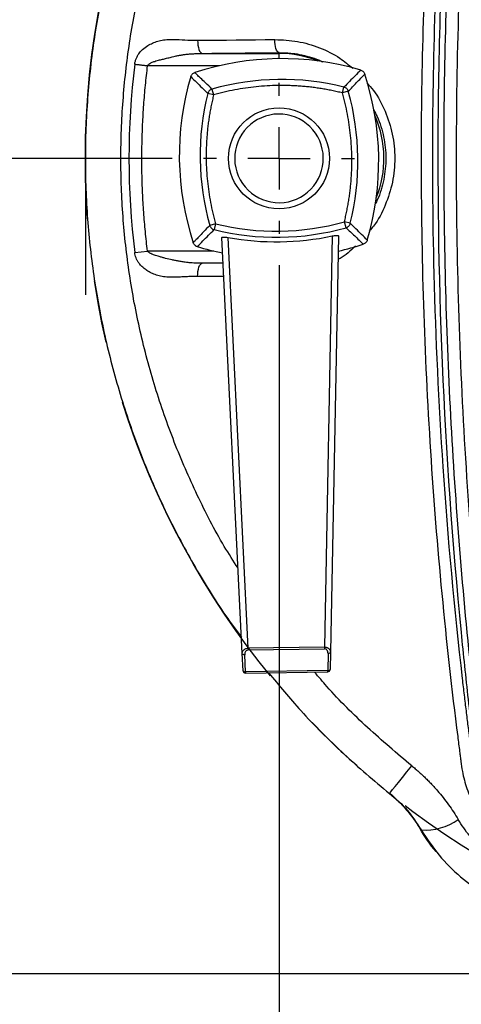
# Model space of a CAD drawing. Header units: millimetres. Extents: x 13 to 546, y 13 to 419.
# Tile 3 of 16: x 229 to 265, y 102 to 182. Entities that reach past the tile are written whole.
import ezdxf

# ---------------------------------------------------------------- set-up
doc = ezdxf.new("R2010")
doc.units = ezdxf.units.MM
doc.header["$LTSCALE"] = 2
doc.linetypes.add('CENTERX2', pattern=[20.32, 12.7, -2.54, 2.54, -2.54])
doc.layers.add('CENTER', color=40, linetype='CENTERX2')
doc.layers.add('DIMENSIONS', color=140, linetype='Continuous', lineweight=25)
doc.styles.add('SLDTEXTSTYLE0', font='TXT', dxfattribs={"width": 0.7})
doc.dimstyles.new('SLDDIMSTYLE0', dxfattribs={"dimtxt": 4.316016, "dimasz": 6.604, "dimexe": 0, "dimexo": 0.0625, "dimgap": 1.079004, "dimtad": 0, "dimtih": 1, "dimtoh": 1, "dimrnd": 1e-09, "dimzin": 12, "dimdsep": 46, "dimtxsty": 'SLDTEXTSTYLE0', "dimsah": 1, "dimcen": 0.09, "dimadec": 0, "dimazin": 3, "dimtfac": 1, "dimtofl": 0, "dimtmove": 0, "dimatfit": 3, "dimfxl": 0, "dimfrac": 2, "dimtolj": 1, "dimtzin": 12, "dimarcsym": 0})
doc.dimstyles.new('SLDDIMSTYLE2', dxfattribs={"dimtxt": 4.316016, "dimasz": 6.604, "dimexe": 0, "dimexo": 0.0625, "dimgap": 1.079004, "dimtad": 0, "dimtih": 1, "dimtoh": 1, "dimrnd": 1e-09, "dimzin": 12, "dimdsep": 46, "dimtxsty": 'SLDTEXTSTYLE0', "dimsah": 1, "dimcen": 0, "dimadec": 0, "dimazin": 3, "dimtfac": 1, "dimtofl": 0, "dimtmove": 0, "dimatfit": 3, "dimfxl": 0, "dimfrac": 2, "dimtolj": 1, "dimtzin": 12, "dimarcsym": 0})

# ---------------------------------------------------------------- blocks, each defined once
blk = doc.blocks.new('_D_4')
at = {"layer": 'DIMENSIONS'}
for p, q in [((351.052, 212.964), (362.669, 222.663)), ((362.669, 222.663), (370.982, 222.663)), ((376.036, 222.663), (374.586, 222.663)), ((374.586, 222.663), (374.586, 215.804)), ((388.861, 222.663), (390.311, 222.663)), ((390.311, 222.663), (390.311, 215.804)), ((374.586, 215.804), (376.036, 215.804)), ((390.311, 215.804), (388.861, 215.804))]:
    blk.add_line(p, q, dxfattribs=at)
blk.add_solid([(351.052, 212.964), (356.772, 216.416), (355.47, 217.976)], dxfattribs=at)
at = {"layer": 'DIMENSIONS', "char_height": 4.2333, "attachment_point": 1, "style": 'SLDTEXTSTYLE0'}
for s, insert in [('%%c', (370.982, 229.086)), ('132.5', (377.499, 229.086)), ('5.22', (376.036, 221.261))]:
    blk.add_mtext(s, dxfattribs=dict(at, insert=insert))
blk = doc.blocks.new('_D_5')
at = {"layer": 'DIMENSIONS'}
for p, q in [((249.708, 161.833), (249.708, 82.472)), ((300.208, 101.738), (300.208, 82.472)), ((249.708, 88.822), (263.378, 88.822)), ((269.226, 88.822), (267.777, 88.822)), ((267.777, 88.822), (267.777, 81.962)), ((282.052, 88.822), (283.501, 88.822)), ((283.501, 88.822), (283.501, 81.962)), ((300.208, 88.822), (287.9, 88.822)), ((267.777, 81.962), (269.226, 81.962)), ((283.501, 81.962), (282.052, 81.962))]:
    blk.add_line(p, q, dxfattribs=at)
for points in [[(249.708, 88.822), (256.312, 87.806), (256.312, 89.838)], [(300.208, 88.822), (293.604, 89.838), (293.604, 87.806)]]:
    blk.add_solid(points, dxfattribs=at)
at = {"layer": 'DIMENSIONS', "char_height": 4.2333, "attachment_point": 1, "style": 'SLDTEXTSTYLE0'}
for s, insert in [('50.5', (269.226, 95.245)), ('1.99', (269.226, 87.419))]:
    blk.add_mtext(s, dxfattribs=dict(at, insert=insert))
blk = doc.blocks.new('_D_6')
at = {"layer": 'DIMENSIONS'}
for p, q in [((241.028, 170.513), (209.951, 170.513)), ((216.301, 170.513), (216.301, 144.998)), ((209.888, 137.172), (208.438, 137.172)), ((208.438, 137.172), (208.438, 130.312)), ((222.713, 137.172), (224.163, 137.172)), ((224.163, 137.172), (224.163, 130.312)), ((208.438, 130.312), (209.888, 130.312)), ((224.163, 130.312), (222.713, 130.312)), ((216.301, 104.278), (216.301, 129.346)), ((297.668, 104.278), (209.951, 104.278))]:
    blk.add_line(p, q, dxfattribs=at)
for points in [[(216.301, 170.513), (215.285, 163.909), (217.317, 163.909)], [(216.301, 104.278), (217.317, 110.882), (215.285, 110.882)]]:
    blk.add_solid(points, dxfattribs=at)
at = {"layer": 'DIMENSIONS', "char_height": 4.2333, "attachment_point": 1, "style": 'SLDTEXTSTYLE0'}
for s, insert in [('66.2', (209.888, 143.595)), ('2.61', (209.888, 135.769))]:
    blk.add_mtext(s, dxfattribs=dict(at, insert=insert))
blk = doc.blocks.new('_D_7')
at = {"layer": 'DIMENSIONS'}
for p, q in [((297.668, 236.749), (209.951, 236.749)), ((216.301, 236.749), (216.301, 211.149)), ((209.888, 203.323), (208.438, 203.323)), ((208.438, 203.323), (208.438, 196.464)), ((222.713, 203.323), (224.163, 203.323)), ((224.163, 203.323), (224.163, 196.464)), ((208.438, 196.464), (209.888, 196.464)), ((224.163, 196.464), (222.713, 196.464)), ((216.301, 170.513), (216.301, 195.497)), ((241.028, 170.513), (209.951, 170.513))]:
    blk.add_line(p, q, dxfattribs=at)
for points in [[(216.301, 236.749), (215.285, 230.145), (217.317, 230.145)], [(216.301, 170.513), (217.317, 177.117), (215.285, 177.117)]]:
    blk.add_solid(points, dxfattribs=at)
at = {"layer": 'DIMENSIONS', "char_height": 4.2333, "attachment_point": 1, "style": 'SLDTEXTSTYLE0'}
for s, insert in [('66.2', (209.888, 209.747)), ('2.61', (209.888, 201.921))]:
    blk.add_mtext(s, dxfattribs=dict(at, insert=insert))
blk = doc.blocks.new('SW_CENTERMARKSYMBOL_4')
at = {"layer": 'CENTER', "color": 0}
for p, q in [((0, 5.08), (0, 6.14)), ((0, 0), (0, 2.54)), ((-5.08, 0), (-6.14, 0)), ((0, 0), (-2.54, 0)), ((0, 0), (0, -2.54)), ((0, 0), (2.54, 0)), ((5.08, 0), (6.14, 0)), ((0, -5.08), (0, -6.14))]:
    blk.add_line(p, q, dxfattribs=at)

msp = doc.modelspace()

# ---------------------------------------------------------------- linework, layer by layer
for p, q in [((243.477, 179.039), (249.708, 179.039)), ((249.708, 179.039), (249.708, 179.102)), ((249.708, 178.614), (249.708, 179.039)), ((244.852, 178.039), (239.031, 178.039)), ((244.263, 176.144), (244.396, 175.67)), ((254.865, 175.825), (254.984, 176.303)), ((244.396, 175.67), (243.918, 175.79)), ((255.339, 175.959), (254.865, 175.825)), ((244.551, 165.201), (244.077, 165.068)), ((244.551, 165.201), (244.432, 164.723)), ((255.153, 164.882), (255.02, 165.356)), ((255.498, 165.237), (255.02, 165.356)), ((246.718, 130.279), (245.062, 164.089)), ((247.201, 130.72), (245.567, 164.082)), ((254.037, 164.207), (253.392, 130.812)), ((254.542, 164.229), (253.887, 130.385)), ((237.986, 162.86), (239.023, 162.987)), ((244.422, 162.987), (239.023, 162.987)), ((245.166, 161.971), (243.477, 161.988)), ((245.165, 161.988), (243.477, 161.988)), ((253.392, 130.812), (247.201, 130.72)), ((247.201, 130.72), (247.203, 130.574)), ((247.203, 130.574), (253.394, 130.665)), ((253.392, 130.812), (253.394, 130.665)), ((253.887, 130.385), (253.86, 128.993)), ((246.786, 128.888), (246.718, 130.279)), ((246.987, 128.798), (246.919, 130.189)), ((253.689, 130.289), (253.662, 128.897)), ((253.662, 128.897), (246.987, 128.798)), ((246.987, 128.798), (246.988, 128.698)), ((246.988, 128.698), (253.663, 128.797)), ((253.663, 128.797), (253.662, 128.897)), ((258.684, 118.911), (258.683, 118.91))]:
    msp.add_line(p, q)
at = {"flags": 128}
for points in [[(243.096, 180.102), (243.874, 180.111), (244.654, 180.119), (245.436, 180.127), (246.219, 180.135), (247.004, 180.143), (247.791, 180.151), (248.579, 180.158), (249.369, 180.166)], [(243.096, 180.102), (243.101, 179.901), (243.121, 179.706), (243.155, 179.524), (243.202, 179.363), (243.26, 179.229), (243.328, 179.128), (243.401, 179.064), (243.477, 179.039)], [(249.708, 179.102), (249.64, 179.127), (249.575, 179.191), (249.515, 179.293), (249.463, 179.426), (249.421, 179.588), (249.391, 179.77), (249.373, 179.965), (249.369, 180.166)], [(243.096, 160.924), (243.101, 161.125), (243.121, 161.32), (243.155, 161.502), (243.202, 161.663), (243.26, 161.797), (243.328, 161.898), (243.401, 161.963), (243.477, 161.988)], [(245.218, 160.902), (244.654, 160.908), (243.874, 160.916), (243.096, 160.924)], [(253.887, 130.385), (253.883, 130.366), (253.872, 130.347), (253.853, 130.33), (253.829, 130.316), (253.799, 130.304), (253.765, 130.295), (253.727, 130.29), (253.689, 130.289)], [(246.919, 130.189), (246.88, 130.189), (246.843, 130.193), (246.809, 130.201), (246.778, 130.212), (246.753, 130.225), (246.734, 130.242), (246.722, 130.26), (246.718, 130.279)], [(246.786, 128.888), (246.79, 128.869), (246.802, 128.851), (246.821, 128.835), (246.847, 128.821), (246.877, 128.81), (246.911, 128.803), (246.948, 128.799), (246.987, 128.798)], [(253.662, 128.897), (253.701, 128.898), (253.738, 128.904), (253.772, 128.912), (253.802, 128.924), (253.826, 128.939), (253.845, 128.955), (253.856, 128.974), (253.86, 128.993)], [(258.683, 118.91), (258.704, 118.936), (258.789, 119.042), (258.938, 119.228), (259.149, 119.49), (259.415, 119.822), (259.732, 120.217), (260.094, 120.666), (260.492, 121.161)]]:
    msp.add_lwpolyline(points, dxfattribs=at)
msp.add_circle((249.708, 170.513), 4.1)
for centre, radius, start, end in [((249.923, 155.995), 22.62, 73.49841, 108.19714), ((249.708, 170.513), 8.526, 67.99801, 90), ((300.208, 170.513), 62.691, 172.98777, 187.01223), ((264.226, 170.728), 22.62, 163.49841, 198.19714), ((249.923, 155.995), 20.93, 76.00523, 105.69032), ((235.19, 170.298), 22.62, 343.49841, 18.19714), ((264.226, 170.728), 20.93, 166.00523, 195.69032), ((235.19, 170.298), 20.93, 346.00523, 15.69032), ((249.708, 170.513), 8.526, 337.99675, 23.69879), ((249.493, 185.032), 20.93, 256.00523, 285.69032), ((249.493, 185.032), 22.62, 253.49841, 258.86186), ((249.493, 185.032), 22.62, 282.83368, 288.19714), ((246.986, 128.898), 0.2, 182.80316, 270.84777), ((253.66, 128.997), 0.2, 270.84777, 358.89238), ((261.593, 120.535), 4.593, 265.78175, 305.6331)]:
    msp.add_arc(centre, radius, start, end)
msp.add_ellipse((249.479, 185.982), major_axis=(-0.329, 22.245), ratio=0.999087, start_param=2.949864, end_param=3.333321)
for points, knots in [([(261.254, 170.513), (261.254, 174.225), (261.365, 181.673), (261.779, 190.905), (262.271, 198.222), (262.716, 203.662), (263.243, 209.111), (263.68, 213.024), (263.969, 215.422), (264.078, 216.312), (264.189, 217.203), (264.303, 218.094), (264.42, 218.985), (264.51, 219.691), (264.586, 220.209), (264.649, 220.54), (264.723, 220.866), (264.809, 221.19), (264.907, 221.509), (265.016, 221.826), (265.138, 222.138), (265.316, 222.552), (265.569, 223.061), (266.036, 223.843), (266.73, 224.76), (267.726, 225.73), (268.866, 226.54), (270.116, 227.173), (271.226, 227.532), (272.135, 227.717), (272.826, 227.805), (273.371, 227.829), (273.836, 227.832), (274.468, 227.834), (275.552, 227.838), (276.604, 227.846), (277.372, 227.846), (277.731, 227.85), (278.081, 227.871), (278.418, 227.921), (278.753, 228.012), (279.094, 228.125), (279.446, 228.252), (280.125, 228.496), (281.151, 228.843), (282.975, 229.416), (285.278, 230.05), (288.991, 230.885), (293.704, 231.605), (299.415, 231.95), (305.131, 231.764), (310.79, 231.04), (314.96, 230.112), (317.7, 229.331), (318.84, 228.978), (319.748, 228.679), (320.3, 228.49), (320.753, 228.329), (321.092, 228.205), (321.444, 228.076), (321.893, 227.936), (322.355, 227.866), (322.813, 227.848), (323.499, 227.846), (324.35, 227.842), (325.264, 227.837), (325.948, 227.834), (326.58, 227.836), (327.489, 227.823), (328.62, 227.68), (329.944, 227.31), (331.197, 226.742), (332.352, 225.996), (333.381, 225.089), (334.255, 224.044), (334.966, 222.89), (335.49, 221.659), (335.773, 220.588), (335.883, 219.871), (335.939, 219.435), (335.995, 219), (336.069, 218.413), (336.185, 217.539), (336.415, 215.696), (336.753, 212.879), (337.145, 209.3), (337.502, 205.722), (337.824, 202.15), (338.11, 198.583), (338.535, 192.575), (338.968, 184.09), (339.207, 173.108), (339.121, 162.13), (338.717, 151.242), (337.999, 140.426), (337.237, 132.445), (336.635, 127.152), (336.37, 124.959), (336.148, 123.207), (336.021, 122.224), (335.934, 121.569), (335.89, 121.234), (335.844, 120.908), (335.768, 120.475), (335.644, 119.946), (335.379, 119.099), (334.933, 118.073), (334.212, 116.923), (333.328, 115.883), (332.287, 114.982), (331.124, 114.242), (329.859, 113.688), (328.532, 113.327), (327.397, 113.197), (326.49, 113.193), (325.577, 113.192), (324.637, 113.186), (323.722, 113.182), (323.134, 113.181), (322.703, 113.175), (322.358, 113.158), (322.026, 113.112), (321.681, 113.021), (321.337, 112.907), (320.878, 112.74), (320.074, 112.456), (318.461, 111.918), (315.216, 110.963), (310.499, 109.939), (304.73, 109.239), (298.907, 109.078), (293.058, 109.479), (287.28, 110.436), (283.019, 111.568), (280.468, 112.414), (279.654, 112.698), (279.193, 112.871), (278.845, 112.993), (278.49, 113.091), (278.138, 113.147), (277.77, 113.174), (277.357, 113.18), (276.888, 113.181), (276.39, 113.183), (275.56, 113.187), (274.727, 113.192), (273.982, 113.192), (273.485, 113.193), (272.659, 113.223), (271.413, 113.424), (269.965, 113.91), (268.616, 114.634), (267.405, 115.568), (266.376, 116.683), (265.546, 117.94), (264.944, 119.294), (264.624, 120.502), (264.502, 121.38), (264.435, 121.919), (264.347, 122.594), (263.785, 126.952), (262.886, 135.024), (261.949, 146.755), (261.382, 158.58), (261.254, 166.546), (261.254, 170.513)], [0, 0, 0, 0, 0.03065, 0.061513, 0.076656, 0.091952, 0.107408, 0.123027, 0.125592, 0.128165, 0.130744, 0.133331, 0.135924, 0.138525, 0.1395, 0.140469, 0.141431, 0.14239, 0.143345, 0.144299, 0.145252, 0.146206, 0.148133, 0.150059, 0.15388, 0.157716, 0.16156, 0.165391, 0.169244, 0.171174, 0.173104, 0.175055, 0.175745, 0.177015, 0.18037, 0.184852, 0.185831, 0.186808, 0.187858, 0.18875, 0.189626, 0.190721, 0.191718, 0.192717, 0.196684, 0.200659, 0.20851, 0.216404, 0.232083, 0.247834, 0.2636, 0.279243, 0.294896, 0.298835, 0.302772, 0.304752, 0.30673, 0.307594, 0.308719, 0.309711, 0.31069, 0.312603, 0.313558, 0.314515, 0.318346, 0.320693, 0.322179, 0.324097, 0.326011, 0.329813, 0.333576, 0.337368, 0.341133, 0.344891, 0.348696, 0.352455, 0.356262, 0.360046, 0.361952, 0.362543, 0.363856, 0.365761, 0.367665, 0.371473, 0.381791, 0.392033, 0.402201, 0.412295, 0.422317, 0.432269, 0.462713, 0.492913, 0.523038, 0.553318, 0.583164, 0.613553, 0.621122, 0.628743, 0.632544, 0.636363, 0.637322, 0.638268, 0.6393, 0.640173, 0.642074, 0.643977, 0.647781, 0.651554, 0.655354, 0.659122, 0.662917, 0.666698, 0.670482, 0.674283, 0.6762, 0.678118, 0.681953, 0.684094, 0.685787, 0.686877, 0.687702, 0.688666, 0.689649, 0.69065, 0.69166, 0.693677, 0.697699, 0.705703, 0.721607, 0.737502, 0.753639, 0.769651, 0.785849, 0.801946, 0.806008, 0.808043, 0.809063, 0.810079, 0.81109, 0.812103, 0.813023, 0.814166, 0.815557, 0.816948, 0.818339, 0.822516, 0.823945, 0.824605, 0.82669, 0.830879, 0.835072, 0.839272, 0.843458, 0.847662, 0.851849, 0.856054, 0.860198, 0.862556, 0.863736, 0.864915, 0.868453, 0.901724, 0.934219, 0.967238, 1, 1, 1, 1]), ([(336.964, 144.844), (336.931, 144.329), (336.896, 143.814), (336.86, 143.299), (336.608, 139.653), (336.305, 136.013), (335.952, 132.381), (335.775, 130.564), (335.586, 128.75), (335.385, 126.937), (335.284, 126.031), (335.18, 125.126), (335.073, 124.22), (335.019, 123.768), (334.965, 123.315), (334.91, 122.863), (334.882, 122.637), (334.854, 122.406), (334.826, 122.178), (334.812, 122.064), (334.797, 121.95), (334.784, 121.838), (334.77, 121.726), (334.756, 121.616), (334.742, 121.507), (334.687, 121.069), (334.602, 120.659), (334.477, 120.232), (334.351, 119.804), (334.187, 119.376), (333.982, 118.958), (333.574, 118.123), (333.003, 117.331), (332.305, 116.664), (331.606, 115.996), (330.784, 115.456), (329.919, 115.083), (329.053, 114.709), (328.151, 114.502), (327.284, 114.44), (326.85, 114.41), (326.409, 114.42), (325.953, 114.42), (325.496, 114.42), (325.039, 114.42), (324.583, 114.42), (324.126, 114.42), (323.671, 114.42), (323.213, 114.42), (322.755, 114.42), (322.302, 114.427), (321.862, 114.355), (321.422, 114.283), (320.997, 114.129), (320.575, 113.977), (320.153, 113.825), (319.728, 113.677), (319.302, 113.534), (318.448, 113.248), (317.585, 112.98), (316.713, 112.731), (309.74, 110.739), (302.216, 110.002), (294.866, 110.658), (291.191, 110.986), (287.563, 111.654), (284.067, 112.628), (283.193, 112.872), (282.328, 113.135), (281.471, 113.416), (281.257, 113.486), (281.044, 113.557), (280.831, 113.63), (280.618, 113.702), (280.407, 113.775), (280.194, 113.851), (279.768, 114.001), (279.355, 114.174), (278.921, 114.28), (278.704, 114.333), (278.483, 114.368), (278.259, 114.39), (278.148, 114.401), (278.035, 114.408), (277.923, 114.413), (277.81, 114.418), (277.698, 114.42), (277.584, 114.42), (277.128, 114.42), (276.671, 114.42), (276.214, 114.42), (275.758, 114.42), (275.3, 114.42), (274.845, 114.42), (274.617, 114.42), (274.385, 114.418), (274.156, 114.417), (273.928, 114.417), (273.704, 114.417), (273.491, 114.423), (272.637, 114.445), (271.736, 114.607), (270.861, 114.936), (269.985, 115.264), (269.141, 115.76), (268.41, 116.392), (267.679, 117.024), (267.065, 117.79), (266.613, 118.612), (266.161, 119.434), (265.87, 120.309), (265.726, 121.155), (265.654, 121.578), (265.608, 122.033), (265.552, 122.485), (265.497, 122.938), (265.442, 123.39), (265.388, 123.842), (265.28, 124.747), (265.175, 125.653), (265.074, 126.559), (264.87, 128.371), (264.679, 130.185), (264.501, 132.001), (263.074, 146.53), (262.454, 161.178), (262.65, 175.81), (262.749, 183.125), (263.051, 190.437), (263.556, 197.728), (263.808, 201.373), (264.111, 205.013), (264.464, 208.646), (264.641, 210.462), (264.83, 212.277), (265.031, 214.089), (265.132, 214.995), (265.236, 215.901), (265.343, 216.806), (265.397, 217.258), (265.451, 217.711), (265.506, 218.163), (265.534, 218.389), (265.561, 218.615), (265.589, 218.842), (265.603, 218.955), (265.618, 219.072), (265.632, 219.188), (265.647, 219.303), (265.661, 219.415), (265.674, 219.52), (265.779, 220.359), (266.025, 221.233), (266.433, 222.068), (266.842, 222.903), (267.413, 223.695), (268.111, 224.363), (268.809, 225.031), (269.632, 225.57), (270.497, 225.944), (271.363, 226.317), (272.265, 226.525), (273.132, 226.586), (273.565, 226.617), (274.007, 226.606), (274.463, 226.606), (274.92, 226.606), (275.376, 226.606), (275.833, 226.606), (276.29, 226.606), (276.745, 226.606), (277.203, 226.606), (277.661, 226.606), (278.114, 226.599), (278.554, 226.671), (278.994, 226.744), (279.419, 226.898), (279.841, 227.05), (280.263, 227.202), (280.688, 227.349), (281.114, 227.492), (281.968, 227.778), (282.831, 228.046), (283.703, 228.295), (290.676, 230.287), (298.2, 231.024), (305.55, 230.368), (309.225, 230.04), (312.853, 229.373), (316.349, 228.398), (317.223, 228.154), (318.088, 227.892), (318.944, 227.611), (319.159, 227.54), (319.372, 227.469), (319.585, 227.397), (319.798, 227.324), (320.009, 227.251), (320.222, 227.176), (320.648, 227.025), (321.06, 226.852), (321.495, 226.746), (321.712, 226.693), (321.933, 226.658), (322.157, 226.637), (322.268, 226.626), (322.381, 226.618), (322.493, 226.613), (322.606, 226.608), (322.717, 226.606), (322.832, 226.606), (323.288, 226.606), (323.745, 226.606), (324.201, 226.606), (324.658, 226.606), (325.116, 226.606), (325.571, 226.606), (325.799, 226.606), (326.031, 226.608), (326.26, 226.609), (326.488, 226.61), (326.712, 226.609), (326.925, 226.604), (327.779, 226.581), (328.68, 226.419), (329.555, 226.09), (330.431, 225.762), (331.275, 225.267), (332.006, 224.634), (332.737, 224.002), (333.351, 223.236), (333.803, 222.414), (334.255, 221.592), (334.546, 220.718), (334.69, 219.872), (334.762, 219.449), (334.808, 218.993), (334.864, 218.541), (334.919, 218.089), (334.974, 217.636), (335.028, 217.184), (335.136, 216.279), (335.241, 215.373), (335.342, 214.467), (335.546, 212.655), (335.737, 210.841), (335.915, 209.025), (337.341, 194.496), (337.962, 179.848), (337.765, 165.217), (337.674, 158.418), (337.407, 151.622), (336.964, 144.844)], [0.433085, 0.433085, 0.433085, 0.433085, 0.4375, 0.4375, 0.4375, 0.46875, 0.46875, 0.46875, 0.484375, 0.484375, 0.484375, 0.492188, 0.492188, 0.492188, 0.496094, 0.496094, 0.496094, 0.498047, 0.498047, 0.498047, 0.499023, 0.499023, 0.499023, 0.5, 0.5, 0.5, 0.503906, 0.503906, 0.503906, 0.507812, 0.507812, 0.507812, 0.515625, 0.515625, 0.515625, 0.523438, 0.523438, 0.523438, 0.53125, 0.53125, 0.53125, 0.535156, 0.535156, 0.535156, 0.539062, 0.539062, 0.539062, 0.542969, 0.542969, 0.542969, 0.546875, 0.546875, 0.546875, 0.550781, 0.550781, 0.550781, 0.554688, 0.554688, 0.554688, 0.5625, 0.5625, 0.5625, 0.625, 0.625, 0.625, 0.65625, 0.65625, 0.65625, 0.664062, 0.664062, 0.664062, 0.666016, 0.666016, 0.666016, 0.667969, 0.667969, 0.667969, 0.671875, 0.671875, 0.671875, 0.673828, 0.673828, 0.673828, 0.674805, 0.674805, 0.674805, 0.675781, 0.675781, 0.675781, 0.679688, 0.679688, 0.679688, 0.683594, 0.683594, 0.683594, 0.685547, 0.685547, 0.685547, 0.6875, 0.6875, 0.6875, 0.695312, 0.695312, 0.695312, 0.703125, 0.703125, 0.703125, 0.710938, 0.710938, 0.710938, 0.71875, 0.71875, 0.71875, 0.722656, 0.722656, 0.722656, 0.726562, 0.726562, 0.726562, 0.734375, 0.734375, 0.734375, 0.75, 0.75, 0.75, 0.875, 0.875, 0.875, 0.9375, 0.9375, 0.9375, 0.96875, 0.96875, 0.96875, 0.984375, 0.984375, 0.984375, 0.992188, 0.992188, 0.992188, 0.996094, 0.996094, 0.996094, 0.998047, 0.998047, 0.998047, 0.999023, 0.999023, 0.999023, 1, 1, 1, 1.007812, 1.007812, 1.007812, 1.015625, 1.015625, 1.015625, 1.023438, 1.023438, 1.023438, 1.03125, 1.03125, 1.03125, 1.035156, 1.035156, 1.035156, 1.039062, 1.039062, 1.039062, 1.042969, 1.042969, 1.042969, 1.046875, 1.046875, 1.046875, 1.050781, 1.050781, 1.050781, 1.054688, 1.054688, 1.054688, 1.0625, 1.0625, 1.0625, 1.125, 1.125, 1.125, 1.15625, 1.15625, 1.15625, 1.164062, 1.164062, 1.164062, 1.166016, 1.166016, 1.166016, 1.167969, 1.167969, 1.167969, 1.171875, 1.171875, 1.171875, 1.173828, 1.173828, 1.173828, 1.174805, 1.174805, 1.174805, 1.175781, 1.175781, 1.175781, 1.179688, 1.179688, 1.179688, 1.183594, 1.183594, 1.183594, 1.185547, 1.185547, 1.185547, 1.1875, 1.1875, 1.1875, 1.195312, 1.195312, 1.195312, 1.203125, 1.203125, 1.203125, 1.210938, 1.210938, 1.210938, 1.21875, 1.21875, 1.21875, 1.222656, 1.222656, 1.222656, 1.226562, 1.226562, 1.226562, 1.234375, 1.234375, 1.234375, 1.25, 1.25, 1.25, 1.375, 1.375, 1.375, 1.433085, 1.433085, 1.433085, 1.433085]), ([(336.465, 144.877), (336.703, 148.523), (337.078, 155.819), (337.335, 166.775), (337.286, 177.734), (336.932, 188.69), (336.273, 199.631), (335.472, 208.729), (334.826, 214.629), (334.533, 217.124), (334.422, 218.031), (334.349, 218.63), (334.296, 219.084), (334.24, 219.537), (334.118, 220.298), (333.796, 221.344), (333.169, 222.59), (332.318, 223.705), (331.22, 224.677), (330.218, 225.275), (329.364, 225.64), (328.7, 225.852), (328.018, 226.003), (327.324, 226.093), (326.626, 226.113), (326.008, 226.107), (325.311, 226.107), (324.614, 226.107), (323.839, 226.106), (323.258, 226.107), (322.794, 226.105), (322.334, 226.114), (321.763, 226.167), (321.094, 226.323), (320.462, 226.556), (319.815, 226.79), (318.518, 227.233), (316.544, 227.846), (313.014, 228.764), (308.532, 229.606), (303.093, 230.12), (297.651, 230.126), (292.235, 229.645), (286.89, 228.682), (283.171, 227.653), (281.021, 226.934), (280.478, 226.747), (280.045, 226.591), (279.712, 226.471), (279.386, 226.362), (279.057, 226.265), (278.733, 226.192), (278.405, 226.142), (278.066, 226.117), (277.774, 226.107), (277.435, 226.107), (276.978, 226.106), (276.19, 226.107), (275.271, 226.106), (274.419, 226.107), (273.898, 226.106), (273.522, 226.107), (273.187, 226.091), (272.782, 226.054), (272.384, 225.994), (271.768, 225.868), (270.862, 225.59), (269.728, 225.028), (268.637, 224.223), (267.708, 223.235), (267.09, 222.29), (266.702, 221.477), (266.493, 220.914), (266.347, 220.408), (266.247, 219.968), (266.175, 219.524), (266.104, 218.925), (266.02, 218.25), (265.929, 217.497), (265.445, 213.445), (264.668, 206.005), (263.56, 191.542), (262.924, 173.413), (263.293, 155.275), (264.188, 140.795), (264.916, 132.665), (265.496, 127.256), (265.752, 125.002), (265.928, 123.538), (266.002, 122.919), (266.031, 122.694), (266.058, 122.469), (266.09, 122.187), (266.145, 121.737), (266.219, 121.173), (266.422, 120.282), (266.823, 119.205), (267.532, 118.021), (268.439, 116.983), (269.522, 116.127), (270.738, 115.477), (271.836, 115.129), (272.738, 114.971), (273.308, 114.924), (273.81, 114.917), (274.358, 114.917), (274.975, 114.921), (275.615, 114.92), (276.095, 114.92), (276.506, 114.92), (276.849, 114.92), (277.192, 114.92), (277.663, 114.922), (278.229, 114.905), (278.903, 114.813), (279.432, 114.66), (279.859, 114.507), (280.259, 114.357), (280.796, 114.168), (282.084, 113.734), (284.058, 113.128), (286.686, 112.454), (289.34, 111.899), (292.904, 111.321), (297.398, 110.904), (302.793, 110.903), (308.161, 111.38), (313.458, 112.33), (317.144, 113.345), (319.275, 114.051), (319.921, 114.273), (320.563, 114.505), (321.205, 114.729), (321.867, 114.88), (322.451, 114.918), (322.947, 114.921), (323.399, 114.92), (324.169, 114.92), (325.029, 114.919), (325.821, 114.921), (326.273, 114.919), (326.725, 114.917), (327.287, 114.931), (328.172, 115.04), (329.253, 115.316), (330.469, 115.871), (331.572, 116.629), (332.524, 117.567), (333.17, 118.477), (333.586, 119.264), (333.802, 119.78), (333.948, 120.204), (334.044, 120.526), (334.123, 120.849), (334.188, 121.161), (334.241, 121.543), (334.31, 122.076), (334.406, 122.856), (334.69, 125.21), (335.124, 129.059), (335.646, 134.325), (336.097, 139.598), (336.351, 143.116), (336.465, 144.877)], [0, 0, 0, 0, 0.031496, 0.062971, 0.094449, 0.125954, 0.157447, 0.188918, 0.20467, 0.208607, 0.210576, 0.212544, 0.213814, 0.214513, 0.21648, 0.220455, 0.223886, 0.22846, 0.23245, 0.23646, 0.238455, 0.24045, 0.242461, 0.244468, 0.24647, 0.248472, 0.249801, 0.252477, 0.25448, 0.256482, 0.257483, 0.25848, 0.26045, 0.26241, 0.264384, 0.266255, 0.268334, 0.276203, 0.284066, 0.299765, 0.315456, 0.331088, 0.346611, 0.362261, 0.377841, 0.379822, 0.3818, 0.382793, 0.383785, 0.384853, 0.385757, 0.386746, 0.387708, 0.388618, 0.389668, 0.390227, 0.391542, 0.393613, 0.397014, 0.399462, 0.400959, 0.401504, 0.402708, 0.403849, 0.405007, 0.40617, 0.409269, 0.413149, 0.417023, 0.420897, 0.424774, 0.426705, 0.428646, 0.429947, 0.43124, 0.432532, 0.43382, 0.436443, 0.4384, 0.440355, 0.471616, 0.502875, 0.56538, 0.6279, 0.659173, 0.690425, 0.698247, 0.706067, 0.709977, 0.710955, 0.711443, 0.711932, 0.71291, 0.713887, 0.715843, 0.717807, 0.721757, 0.72569, 0.729638, 0.733577, 0.737519, 0.741466, 0.743441, 0.745406, 0.746385, 0.747768, 0.750132, 0.751708, 0.753283, 0.754268, 0.755253, 0.756238, 0.757223, 0.759312, 0.761119, 0.763064, 0.764045, 0.765029, 0.766754, 0.768948, 0.776749, 0.784544, 0.792328, 0.800111, 0.815662, 0.831165, 0.846555, 0.86206, 0.877494, 0.879455, 0.881415, 0.883381, 0.885339, 0.887273, 0.889207, 0.890375, 0.891546, 0.893106, 0.897007, 0.898958, 0.899934, 0.900909, 0.902851, 0.904775, 0.908585, 0.912421, 0.916232, 0.920069, 0.92388, 0.925799, 0.927732, 0.928701, 0.929664, 0.930621, 0.931574, 0.932403, 0.933947, 0.936205, 0.939178, 0.954386, 0.96959, 0.984794, 1, 1, 1, 1]), ([(258.688, 222.119), (257.42, 221.052), (254.888, 218.92), (251.415, 215.385), (248.21, 211.638), (245.304, 207.67), (242.695, 203.489), (240.4, 199.114), (238.439, 194.582), (236.823, 189.931), (235.557, 185.178), (234.646, 180.328), (234.096, 175.419), (233.911, 170.49), (234.093, 165.574), (234.641, 160.676), (235.556, 155.82), (236.831, 151.047), (238.455, 146.396), (240.411, 141.88), (242.722, 137.523), (244.807, 134.091), (246.224, 132.195), (246.652, 131.623)], [0, 0, 0, 0, 0.049326, 0.098534, 0.147369, 0.196055, 0.244846, 0.293998, 0.343038, 0.391764, 0.440469, 0.489388, 0.538573, 0.587441, 0.636144, 0.684925, 0.734064, 0.783163, 0.831919, 0.880625, 0.929539, 0.978729, 1, 1, 1, 1]), ([(246.378, 137.21), (246.001, 137.801), (244.778, 139.716), (243.031, 143.139), (241.142, 147.45), (239.595, 151.9), (238.375, 156.46), (237.501, 161.099), (236.976, 165.782), (236.802, 170.488), (236.979, 175.2), (237.505, 179.897), (238.375, 184.533), (239.587, 189.084), (241.133, 193.533), (243.008, 197.865), (245.2, 202.045), (247.694, 206.043), (250.475, 209.842), (253.542, 213.427), (256.864, 216.809), (259.287, 218.849), (260.5, 219.87)], [0, 0, 0, 0, 0.022952, 0.074337, 0.125537, 0.176923, 0.228369, 0.2799, 0.33128, 0.382443, 0.433871, 0.485476, 0.536983, 0.588102, 0.639482, 0.690974, 0.742472, 0.793809, 0.845067, 0.896385, 0.948115, 1, 1, 1, 1]), ([(277.584, 114.215), (277.465, 114.215), (276.988, 114.218), (276.175, 114.221), (275.342, 114.225), (274.646, 114.229), (274.031, 114.227), (273.421, 114.232), (272.691, 114.29), (271.741, 114.447), (270.482, 114.851), (269.188, 115.538), (268.032, 116.435), (267.306, 117.239), (266.887, 117.813), (266.691, 118.107), (266.5, 118.42), (266.317, 118.755), (266.144, 119.112), (265.982, 119.49), (265.835, 119.886), (265.705, 120.299), (265.594, 120.729), (265.503, 121.18), (265.432, 121.658), (265.369, 122.169), (265.299, 122.705), (265.227, 123.259), (265.155, 123.828), (265.08, 124.413), (265.005, 125.014), (264.929, 125.632), (264.852, 126.267), (264.774, 126.919), (264.695, 127.587), (263.99, 133.672), (262.969, 144.782), (262.234, 160.498), (262.143, 174.43), (262.486, 186.447), (263.073, 196.501), (263.751, 204.647), (264.398, 210.934), (264.924, 215.396), (265.264, 218.064), (265.422, 219.248), (265.461, 219.546)], [0, 0, 0, 0, 0.003128, 0.012502, 0.02131, 0.025005, 0.030799, 0.037504, 0.041057, 0.050036, 0.062589, 0.075157, 0.087677, 0.100285, 0.103263, 0.106366, 0.109598, 0.112971, 0.116499, 0.120172, 0.123966, 0.127865, 0.131873, 0.136003, 0.140391, 0.145075, 0.149998, 0.155025, 0.160194, 0.165505, 0.170958, 0.176554, 0.182293, 0.188174, 0.194198, 0.200366, 0.352469, 0.488388, 0.608682, 0.712114, 0.799489, 0.871197, 0.92728, 0.967581, 0.991837, 1, 1, 1, 1]), ([(267.132, 219.224), (266.145, 211.143), (265.371, 203.041), (264.613, 190.868), (264.423, 186.806), (264.168, 178.676), (264.104, 174.606), (264.101, 162.4), (264.352, 154.26), (265.354, 138.028), (266.122, 129.933), (267.102, 121.854)], [0, 0, 0, 0, 0.25, 0.25, 0.375, 0.375, 0.5, 0.5, 0.75, 0.75, 1, 1, 1, 1]), ([(237.986, 178.167), (237.992, 178.209), (238.004, 178.294), (238.033, 178.418), (238.071, 178.54), (238.117, 178.659), (238.172, 178.774), (238.235, 178.887), (238.372, 179.094), (238.631, 179.379), (239.02, 179.665), (239.438, 179.887), (239.866, 180.039), (240.351, 180.146), (240.935, 180.188), (241.672, 180.162), (242.408, 180.114), (242.908, 180.105), (243.096, 180.102)], [0, 0, 0, 0, 0.020024, 0.039867, 0.059648, 0.07949, 0.099514, 0.119838, 0.140574, 0.217478, 0.303725, 0.37606, 0.451304, 0.530691, 0.626318, 0.747567, 0.904851, 1, 1, 1, 1]), ([(249.369, 180.166), (249.985, 180.138), (251.22, 180.083), (253.006, 179.543), (254.535, 178.81), (255.356, 178.117), (255.695, 177.831)], [0, 0, 0, 0, 0.270261, 0.541007, 0.810607, 1, 1, 1, 1]), ([(239.031, 178.039), (239.04, 178.053), (239.059, 178.084), (239.098, 178.128), (239.139, 178.163), (239.186, 178.198), (239.252, 178.241), (239.393, 178.314), (239.648, 178.412), (239.975, 178.499), (240.328, 178.585), (240.674, 178.671), (240.992, 178.752), (241.289, 178.822), (241.55, 178.873), (241.823, 178.919), (242.115, 178.96), (242.433, 178.995), (242.777, 179.02), (243.08, 179.032), (243.314, 179.037), (243.432, 179.038), (243.477, 179.039)], [0, 0, 0, 0, 0.0105507, 0.0227862, 0.0371494, 0.0448166, 0.0601899, 0.086811, 0.1458557, 0.2336359, 0.3021951, 0.3783492, 0.4626672, 0.5146367, 0.578168, 0.6373994, 0.6976269, 0.772861, 0.8482899, 0.9239803, 0.9707416, 1, 1, 1, 1]), ([(249.708, 179.102), (250.025, 179.095), (250.573, 179.083), (251.404, 178.963), (252.165, 178.779), (252.81, 178.577), (253.156, 178.406), (253.266, 178.352)], [0, 0, 0, 0, 0.260398, 0.450248, 0.687867, 0.900985, 1, 1, 1, 1]), ([(237.986, 178.167), (238.032, 178.161), (238.122, 178.15), (238.255, 178.134), (238.381, 178.118), (238.498, 178.104), (238.605, 178.091), (238.702, 178.079), (238.789, 178.068), (238.865, 178.059), (238.93, 178.051), (238.984, 178.045), (239.016, 178.041), (239.031, 178.039)], [0, 0, 0, 0, 0.140735, 0.272022, 0.393541, 0.505066, 0.606449, 0.697609, 0.778515, 0.84917, 0.909605, 0.959865, 1, 1, 1, 1]), ([(239.023, 162.987), (238.992, 163.249), (238.929, 163.772), (238.849, 164.559), (238.777, 165.347), (238.716, 166.136), (238.665, 166.927), (238.624, 167.718), (238.594, 168.51), (238.573, 169.304), (238.563, 170.097), (238.563, 170.892), (238.574, 171.686), (238.595, 172.481), (238.626, 173.276), (238.667, 174.071), (238.719, 174.865), (238.781, 175.66), (238.853, 176.454), (238.936, 177.247), (238.999, 177.775), (239.031, 178.039)], [0, 0, 0, 0, 0.052377, 0.104782, 0.157216, 0.209678, 0.262169, 0.314688, 0.367235, 0.419811, 0.472415, 0.525047, 0.577707, 0.630396, 0.683112, 0.735857, 0.78863, 0.84143, 0.894259, 0.947116, 1, 1, 1, 1]), ([(256.348, 177.683), (256.197, 177.53), (255.749, 177.074), (255.289, 176.611), (254.984, 176.303)], [0, 0, 0, 0, 0.335368, 1, 1, 1, 1]), ([(256.348, 177.683), (256.424, 177.66), (256.495, 177.619), (256.609, 177.507), (256.653, 177.438), (256.678, 177.362)], [0, 0, 0, 0, 0.5, 0.5, 1, 1, 1, 1]), ([(242.538, 177.153), (242.561, 177.23), (242.602, 177.3), (242.714, 177.415), (242.783, 177.458), (242.859, 177.484)], [0, 0, 0, 0, 0.5, 0.5, 1, 1, 1, 1]), ([(242.538, 177.153), (242.691, 177.003), (242.996, 176.704), (243.455, 176.249), (243.764, 175.942), (243.918, 175.79)], [0, 0, 0, 0, 0.334649, 0.667984, 1, 1, 1, 1]), ([(244.263, 176.144), (244.086, 176.313), (243.771, 176.612), (243.363, 177.001), (243.072, 177.279), (242.917, 177.428), (242.859, 177.484)], [0, 0, 0, 0, 0.373475, 0.664632, 0.873473, 1, 1, 1, 1]), ([(255.339, 175.959), (255.563, 176.195), (256.013, 176.669), (256.456, 177.131), (256.678, 177.362)], [0, 0, 0, 0, 0.498519, 1, 1, 1, 1]), ([(244.263, 176.144), (244.184, 176.121), (244.106, 176.075), (243.983, 175.948), (243.939, 175.869), (243.918, 175.79)], [0, 0, 0, 0, 0.5, 0.5, 1, 1, 1, 1]), ([(254.865, 175.825), (254.722, 175.86), (254.435, 175.93), (254.003, 176.022), (253.569, 176.106), (253.135, 176.18), (252.699, 176.245), (252.263, 176.3), (251.825, 176.346), (251.386, 176.382), (250.946, 176.408), (250.505, 176.425), (250.063, 176.433), (249.473, 176.431), (248.737, 176.404), (247.857, 176.334), (246.983, 176.227), (246.114, 176.081), (245.25, 175.899), (244.681, 175.747), (244.396, 175.67)], [0, 0, 0, 0, 0.041843, 0.083589, 0.125257, 0.166868, 0.208441, 0.249994, 0.291549, 0.333123, 0.374738, 0.416411, 0.458164, 0.500014, 0.583598, 0.666873, 0.749994, 0.833118, 0.916402, 1, 1, 1, 1]), ([(255.339, 175.959), (255.316, 176.037), (255.27, 176.115), (255.143, 176.238), (255.064, 176.282), (254.984, 176.303)], [0, 0, 0, 0, 0.5, 0.5, 1, 1, 1, 1]), ([(256.852, 176.649), (257.033, 176.448), (257.642, 175.771), (258.37, 174.36), (258.978, 172.498), (259.178, 170.53), (258.985, 168.56), (258.379, 166.697), (257.708, 165.354), (257.163, 164.739), (257.043, 164.604)], [0, 0, 0, 0, 0.063302, 0.212622, 0.361085, 0.510245, 0.659477, 0.808181, 0.957592, 1, 1, 1, 1]), ([(244.396, 175.67), (244.361, 175.527), (244.291, 175.24), (244.199, 174.808), (244.115, 174.375), (244.041, 173.94), (243.976, 173.505), (243.921, 173.068), (243.876, 172.63), (243.839, 172.191), (243.813, 171.752), (243.796, 171.311), (243.788, 170.868), (243.79, 170.278), (243.817, 169.542), (243.887, 168.662), (243.994, 167.788), (244.141, 166.919), (244.322, 166.055), (244.474, 165.486), (244.551, 165.201)], [0, 0, 0, 0, 0.041843, 0.083589, 0.125257, 0.166868, 0.208441, 0.249994, 0.291549, 0.333123, 0.374738, 0.416411, 0.458164, 0.500014, 0.583598, 0.666873, 0.749994, 0.833118, 0.916402, 1, 1, 1, 1]), ([(255.02, 165.356), (255.055, 165.499), (255.125, 165.786), (255.217, 166.219), (255.301, 166.652), (255.375, 167.086), (255.44, 167.522), (255.495, 167.958), (255.54, 168.396), (255.576, 168.835), (255.603, 169.275), (255.62, 169.716), (255.628, 170.158), (255.625, 170.748), (255.599, 171.484), (255.529, 172.364), (255.421, 173.239), (255.275, 174.107), (255.094, 174.971), (254.941, 175.54), (254.865, 175.825)], [0, 0, 0, 0, 0.041843, 0.083589, 0.125257, 0.166868, 0.208441, 0.249994, 0.291549, 0.333123, 0.374738, 0.416411, 0.458164, 0.500014, 0.583598, 0.666873, 0.749994, 0.833118, 0.916402, 1, 1, 1, 1]), ([(257.384, 174.458), (257.489, 174.281), (257.741, 173.854), (257.998, 173.1), (258.298, 171.98), (258.446, 170.526), (258.265, 168.785), (257.902, 167.541), (257.589, 166.915), (257.535, 166.807)], [0, 0, 0, 0, 0.078456, 0.189643, 0.299626, 0.516263, 0.733162, 0.954198, 1, 1, 1, 1]), ([(249.655, 174.113), (250.609, 174.127), (251.531, 173.761), (252.901, 172.431), (253.293, 171.521), (253.322, 169.612), (252.956, 168.691), (251.626, 167.321), (250.716, 166.928), (248.807, 166.899), (247.885, 167.265), (246.515, 168.595), (246.122, 169.505), (246.094, 171.415), (246.46, 172.336), (247.79, 173.706), (248.7, 174.099), (249.655, 174.113)], [0, 0, 0, 0, 0.125, 0.125, 0.25, 0.25, 0.375, 0.375, 0.5, 0.5, 0.625, 0.625, 0.75, 0.75, 0.875, 0.875, 1, 1, 1, 1]), ([(244.077, 165.068), (243.908, 164.891), (243.609, 164.576), (243.22, 164.168), (242.942, 163.877), (242.794, 163.722), (242.738, 163.664)], [0, 0, 0, 0, 0.373475, 0.664632, 0.873473, 1, 1, 1, 1]), ([(244.077, 165.068), (244.1, 164.989), (244.146, 164.911), (244.273, 164.788), (244.352, 164.744), (244.432, 164.723)], [0, 0, 0, 0, 0.5, 0.5, 1, 1, 1, 1]), ([(255.153, 164.882), (255.232, 164.905), (255.31, 164.951), (255.433, 165.078), (255.477, 165.158), (255.498, 165.237)], [0, 0, 0, 0, 0.5, 0.5, 1, 1, 1, 1]), ([(255.153, 164.882), (255.389, 164.658), (255.863, 164.208), (256.325, 163.765), (256.557, 163.543)], [0, 0, 0, 0, 0.498519, 1, 1, 1, 1]), ([(256.878, 163.873), (256.725, 164.024), (256.269, 164.473), (255.806, 164.932), (255.498, 165.237)], [0, 0, 0, 0, 0.335368, 1, 1, 1, 1]), ([(243.068, 163.343), (243.218, 163.496), (243.517, 163.801), (243.973, 164.26), (244.279, 164.569), (244.432, 164.723)], [0, 0, 0, 0, 0.334649, 0.667984, 1, 1, 1, 1]), ([(245.062, 164.089), (245.061, 164.113), (245.117, 164.125), (245.304, 164.121), (245.434, 164.106), (245.567, 164.082)], [0, 0, 0, 0, 0.5, 0.5, 1, 1, 1, 1]), ([(254.037, 164.207), (254.17, 164.235), (254.298, 164.254), (254.486, 164.264), (254.542, 164.254), (254.542, 164.229)], [0, 0, 0, 0, 0.5, 0.5, 1, 1, 1, 1]), ([(243.068, 163.343), (242.991, 163.366), (242.921, 163.408), (242.806, 163.519), (242.763, 163.588), (242.738, 163.664)], [0, 0, 0, 0, 0.5, 0.5, 1, 1, 1, 1]), ([(255.917, 163.372), (255.525, 163.004), (255.085, 162.592), (254.561, 162.331), (254.504, 162.303)], [0, 0, 0, 0, 0.892795, 1, 1, 1, 1]), ([(256.878, 163.873), (256.855, 163.797), (256.814, 163.726), (256.702, 163.612), (256.633, 163.568), (256.557, 163.543)], [0, 0, 0, 0, 0.5, 0.5, 1, 1, 1, 1]), ([(243.096, 160.924), (243.035, 160.924), (242.894, 160.924), (242.653, 160.916), (242.353, 160.904), (241.996, 160.887), (241.613, 160.865), (241.236, 160.848), (240.897, 160.848), (240.596, 160.862), (240.252, 160.902), (239.866, 160.987), (239.439, 161.139), (239.07, 161.334), (238.761, 161.551), (238.51, 161.777), (238.321, 162.003), (238.185, 162.221), (238.09, 162.425), (238.021, 162.638), (237.998, 162.786), (237.986, 162.86)], [0, 0, 0, 0, 0.030745, 0.071373, 0.121892, 0.182308, 0.252622, 0.316447, 0.373763, 0.424667, 0.469301, 0.548619, 0.623778, 0.696015, 0.754793, 0.808961, 0.8595, 0.895508, 0.930502, 0.965115, 1, 1, 1, 1]), ([(243.477, 161.988), (243.385, 161.989), (243.11, 161.991), (242.722, 162.007), (242.348, 162.036), (242.108, 162.067), (241.928, 162.096), (241.762, 162.124), (241.555, 162.162), (241.306, 162.209), (240.94, 162.283), (240.58, 162.367), (240.232, 162.458), (239.93, 162.541), (239.617, 162.637), (239.329, 162.754), (239.149, 162.852), (239.065, 162.925), (239.036, 162.962), (239.027, 162.98), (239.023, 162.987)], [0, 0, 0, 0, 0.059452, 0.177185, 0.25284, 0.30508, 0.338263, 0.375456, 0.416509, 0.477346, 0.541634, 0.658357, 0.715758, 0.772516, 0.858402, 0.924216, 0.970696, 0.987225, 0.994828, 1, 1, 1, 1]), ([(246.718, 130.279), (246.718, 130.3), (246.718, 130.339), (246.729, 130.392), (246.75, 130.452), (246.786, 130.517), (246.854, 130.594), (246.949, 130.66), (247.071, 130.708), (247.158, 130.716), (247.201, 130.72)], [0, 0, 0, 0, 0.103625, 0.189858, 0.258701, 0.401683, 0.527494, 0.695635, 0.852047, 1, 1, 1, 1]), ([(247.203, 130.574), (247.124, 130.572), (247.047, 130.53), (246.942, 130.388), (246.914, 130.288), (246.919, 130.189)], [0, 0, 0, 0, 0.5, 0.5, 1, 1, 1, 1]), ([(253.392, 130.812), (253.413, 130.811), (253.455, 130.81), (253.518, 130.799), (253.58, 130.782), (253.64, 130.757), (253.696, 130.726), (253.754, 130.682), (253.812, 130.621), (253.855, 130.549), (253.883, 130.468), (253.886, 130.415), (253.887, 130.385)], [0, 0, 0, 0, 0.073264, 0.148191, 0.225246, 0.304856, 0.387409, 0.473253, 0.598876, 0.74175, 0.851331, 1, 1, 1, 1]), ([(253.689, 130.289), (253.691, 130.389), (253.66, 130.487), (253.551, 130.626), (253.473, 130.666), (253.394, 130.665)], [0, 0, 0, 0, 0.5, 0.5, 1, 1, 1, 1]), ([(248.853, 128.726), (249.715, 127.687), (251.624, 125.386), (254.903, 122.091), (257.42, 119.972), (258.683, 118.91)], [0, 0, 0, 0, 0.290928, 0.644359, 1, 1, 1, 1]), ([(260.492, 121.161), (259.283, 122.183), (256.877, 124.216), (254.266, 126.797), (252.929, 128.389), (252.599, 128.781)], [0, 0, 0, 0, 0.432332, 0.860173, 1, 1, 1, 1]), ([(260.492, 121.161), (260.586, 121.085), (260.774, 120.931), (261.05, 120.693), (261.32, 120.449), (261.585, 120.199), (261.845, 119.942), (262.099, 119.679), (262.348, 119.41), (262.668, 119.047), (263.051, 118.583), (263.484, 118.009), (263.893, 117.416), (264.143, 117.007), (264.269, 116.802)], [0, 0, 0, 0, 0.062385, 0.124761, 0.187169, 0.249651, 0.31225, 0.375007, 0.437964, 0.501162, 0.625028, 0.74926, 0.874153, 1, 1, 1, 1]), ([(258.684, 118.911), (259.181, 118.513), (259.637, 118.072), (260.456, 117.13), (260.823, 116.627), (261.147, 116.092)], [0, 0, 0, 0, 0.5, 0.5, 1, 1, 1, 1]), ([(258.706, 118.939), (259.203, 118.494), (260.204, 117.6), (260.903, 116.506), (261.255, 115.955)], [0, 0, 0, 0, 0.49693, 1, 1, 1, 1]), ([(275.404, 111.37), (274.867, 111.395), (274.331, 111.419), (273.26, 111.471), (272.725, 111.499), (271.661, 111.634), (271.132, 111.747), (270.343, 111.979), (270.08, 112.067), (269.565, 112.259), (269.313, 112.365), (268.568, 112.708), (268.091, 112.975), (267.404, 113.431), (267.179, 113.593), (266.743, 113.931), (266.533, 114.107), (265.926, 114.655), (265.55, 115.047), (264.861, 115.887), (264.546, 116.336), (264.269, 116.802)], [0, 0, 0, 0, 0.125, 0.125, 0.25, 0.25, 0.375, 0.375, 0.4375, 0.4375, 0.5, 0.5, 0.625, 0.625, 0.6875, 0.6875, 0.75, 0.75, 0.875, 0.875, 1, 1, 1, 1]), ([(262.589, 114.085), (262.553, 114.123), (261.974, 114.721), (261.547, 115.429), (261.147, 116.092)], [0, 0, 0, 0, 0.06316, 1, 1, 1, 1]), ([(261.255, 115.955), (261.719, 115.253), (262.632, 113.871), (264.411, 112.121), (266.374, 110.685), (268.349, 109.678), (270.233, 109.02), (271.931, 108.634), (273.463, 108.488), (274.763, 108.435), (275.538, 108.402), (275.905, 108.386)], [0, 0, 0, 0, 0.146942, 0.289209, 0.428295, 0.563831, 0.668234, 0.771422, 0.864147, 0.935742, 1, 1, 1, 1])]:
    msp.add_open_spline(points, degree=3, knots=knots)
for points in [[(243.477, 179.039), (245.546, 179.061), (247.603, 179.082), (249.708, 179.102)], [(244.551, 165.201), (247.995, 164.343), (251.603, 164.396), (255.02, 165.356)]]:
    msp.add_open_spline(points, degree=3)
at = {"layer": 'CENTER'}
msp.add_circle((300.208, 170.513), 66.235, dxfattribs=at)
at = {"layer": 'DIMENSIONS'}
msp.add_line((233.972, 170.513), (233.972, 159.436), dxfattribs=at)

# ---------------------------------------------------------------- block references
at = {"layer": 'CENTER'}
msp.add_blockref('SW_CENTERMARKSYMBOL_4', (249.708, 170.513), dxfattribs=at)

# ---------------------------------------------------------------- dimensions: what is measured, and where the dimension line sits
at = {"layer": 'DIMENSIONS'}
for base, p1, p2, picture, middle in [((216.301, 170.513), (300.208, 236.749), (243.568, 170.513), '_D_7', (216.301, 203.323)), ((216.3005, 170.5132), (300.2079, 104.2777), (243.5679, 170.5132), '_D_6', (216.3005, 137.1717))]:
    dim = msp.add_linear_dim(base=base, p1=p1, p2=p2, angle=90, dimstyle='SLDDIMSTYLE0', dxfattribs=at)
    dim.commit()
    dim.dimension.update_dxf_attribs({"geometry": picture, "text_midpoint": middle, "dimtype": 160})
dim = msp.add_diameter_dim_2p(p1=(249.364, 128.063), p2=(351.052, 212.964), dimstyle='SLDDIMSTYLE2', dxfattribs=at)
dim.commit()
dim.dimension.update_dxf_attribs({"geometry": '_D_4', "text_midpoint": (382.448, 222.663), "dimtype": 163})
dim = msp.add_linear_dim(base=(249.708, 88.822), p1=(300.208, 104.278), p2=(249.708, 164.373), dimstyle='SLDDIMSTYLE0', dxfattribs=at)
dim.commit()
dim.dimension.update_dxf_attribs({"geometry": '_D_5', "text_midpoint": (275.639, 88.822), "dimtype": 160})

doc.saveas('drawing.dxf')
